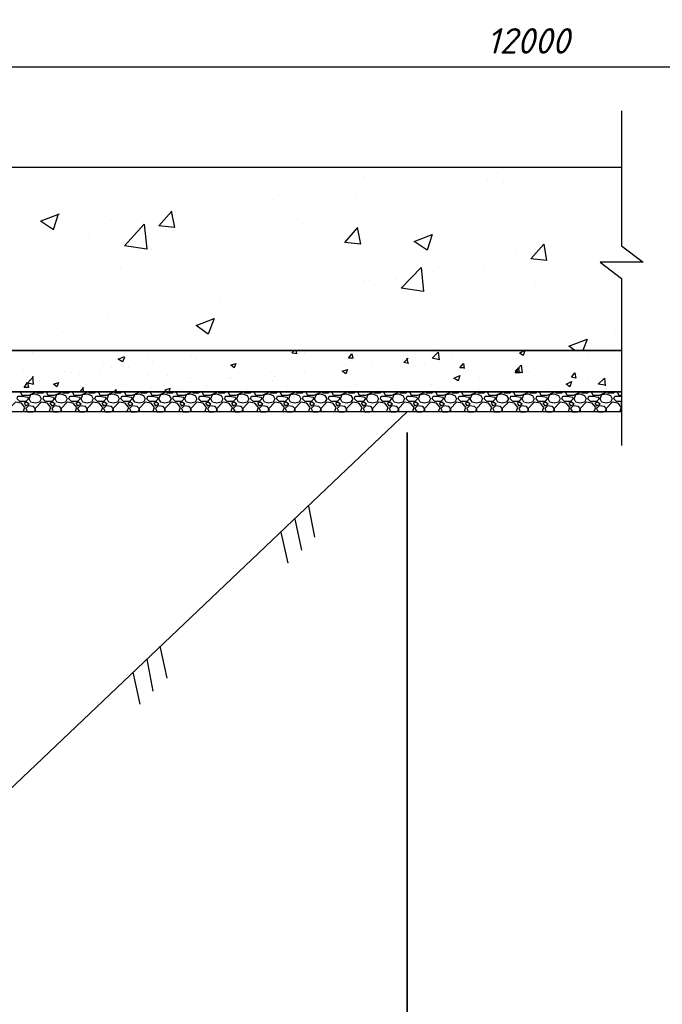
# Model space of a CAD drawing. Extents: x -119078 to 1619993, y 264752 to 340742.
# Tile 43 of 220: x 318489 to 322893, y 314100 to 320849. Entities that reach past the tile are written whole.
import ezdxf

# ---------------------------------------------------------------- set-up
doc = ezdxf.new("R2010")
doc.units = 0
doc.header["$MEASUREMENT"] = 0
doc.layers.add('PDF _Геометрия', color=250, linetype='Continuous')
doc.layers.add('PDF _Текст', color=7, linetype='Continuous')
doc.styles.add('PDF ISOCPEUR Italic', font='isocpeui.ttf')

msp = doc.modelspace()

# ---------------------------------------------------------------- linework, layer by layer
at = {"layer": 'PDF _Геометрия', "color": 251, "lineweight": -3, "true_color": 0x535353}
msp.add_lwpolyline([(315893.527, 320525.621), (328144.267, 320525.621)], dxfattribs=at)
at = {"layer": 'PDF _Геометрия', "color": 7, "lineweight": -3}
for points in [[(322614.543, 320223.355), (322614.543, 319298.771), (322762.714, 319186.161), (322466.373, 319186.161), (322614.543, 319073.551), (322614.543, 317929.675)], [(322614.543, 318160.821), (315751.284, 318160.821), (315751.284, 318297.138), (322614.543, 318297.138), (315822.405, 318297.138), (315822.405, 318581.625), (322614.543, 318581.625), (315964.649, 318581.625), (315964.649, 319838.111), (322614.543, 319838.111)], [(314281.432, 312838.535), (315543.845, 312838.535), (321144.691, 318160.821)], [(320469.034, 317514.797), (320510.521, 317301.432)], [(320374.204, 317425.895), (320421.619, 317212.529)], [(320279.375, 317336.993), (320326.79, 317123.627)], [(319449.62, 316554.652), (319497.035, 316335.36)], [(319360.718, 316465.75), (319402.206, 316246.458)], [(319265.889, 316376.848), (319313.303, 316157.555)]]:
    msp.add_lwpolyline(points, dxfattribs=at)
at = {"layer": 'PDF _Геометрия', "color": 8, "lineweight": -3, "true_color": 0x767676}
for points in [[(319905.986, 319814.404), (319905.986, 319814.404)], [(321796.642, 319826.258), (321796.642, 319826.258)], [(320854.277, 319772.916), (320854.277, 319772.916)], [(321352.13, 319766.99), (321352.13, 319766.99)], [(321695.886, 319749.209), (321695.886, 319749.209)], [(322501.933, 319808.477), (322501.933, 319808.477)], [(321802.568, 319731.429), (321802.568, 319731.429)], [(320231.961, 319618.819), (320231.961, 319618.819)], [(320795.009, 319636.599), (320795.009, 319636.599)], [(321464.74, 319630.673), (321464.74, 319630.673)], [(318631.719, 319470.648), (318720.621, 319411.38), (318756.182, 319518.063)], [(318637.646, 319470.648), (318762.109, 319518.063)], [(319526.669, 319535.844), (319550.376, 319423.234), (319443.693, 319435.088), (319532.596, 319535.844)], [(319556.303, 319529.917), (319556.303, 319529.917)], [(319882.278, 319512.136), (319882.278, 319512.136)], [(319111.791, 319470.648), (319111.791, 319470.648)], [(320427.546, 319452.868), (320427.546, 319452.868)], [(320800.936, 319423.234), (320824.643, 319310.624), (320717.96, 319322.478), (320806.862, 319423.234)], [(318957.694, 319375.819), (318957.694, 319375.819)], [(319390.352, 319275.063), (319390.352, 319275.063)], [(322596.763, 319292.844), (322596.763, 319292.844)], [(321891.471, 319239.502), (321891.471, 319239.502)], [(322004.08, 319209.868), (322004.08, 319209.868)], [(319176.987, 319150.6), (319176.987, 319150.6)], [(321672.178, 319156.527), (321672.178, 319156.527)], [(320125.278, 319109.112), (320125.278, 319109.112)], [(321328.423, 319120.966), (321328.423, 319120.966)], [(320777.228, 319043.917), (320777.228, 319043.917)], [(320854.277, 319061.698), (320854.277, 319061.698)], [(320883.911, 319061.698), (320883.911, 319061.698)], [(321073.569, 319067.625), (321073.569, 319067.625)], [(322021.861, 319026.137), (322021.861, 319026.137)], [(319763.742, 318913.527), (319763.742, 318913.527)], [(319817.083, 318883.893), (319817.083, 318883.893)], [(319864.498, 318919.454), (319864.498, 318919.454)], [(319088.084, 318824.625), (319088.084, 318824.625)], [(318643.573, 318771.284), (318643.573, 318771.284)], [(318939.914, 318783.137), (318939.914, 318783.137)], [(318779.889, 318706.089), (318779.889, 318706.089)], [(322573.055, 318700.162), (322573.055, 318700.162)], [(322294.495, 318581.625), (322253.007, 318611.259), (322377.47, 318658.674), (322347.836, 318581.625)], [(322567.128, 318617.186), (322567.128, 318617.186)], [(318501.329, 318557.918), (318501.329, 318557.918)], [(318578.378, 318569.772), (318578.378, 318569.772)], [(319206.621, 318534.211), (319194.767, 318504.577), (319165.133, 318522.357), (319206.621, 318540.137)], [(319668.913, 318540.137), (319668.913, 318540.137)], [(319905.986, 318551.991), (319905.986, 318551.991)], [(319935.62, 318575.698), (319935.62, 318575.698)], [(320391.985, 318557.918), (320356.424, 318563.845), (320368.278, 318581.625)], [(320386.058, 318557.918), (320386.058, 318581.625)], [(320439.4, 318569.772), (320439.4, 318569.772)], [(321026.155, 318546.064), (321026.155, 318546.064)], [(321446.959, 318563.845), (321446.959, 318563.845)], [(321571.422, 318546.064), (321571.422, 318546.064)], [(321950.739, 318581.625), (321938.885, 318546.064), (321915.178, 318563.845), (321944.812, 318581.625)], [(322033.715, 318575.698), (322033.715, 318575.698)], [(322318.202, 318563.845), (322318.202, 318563.845)], [(322383.397, 318551.991), (322383.397, 318551.991)], [(322602.689, 318551.991), (322602.689, 318551.991)], [(319064.377, 318474.942), (319064.377, 318474.942)], [(319117.718, 318463.089), (319117.718, 318463.089)], [(319236.255, 318463.089), (319236.255, 318463.089)], [(319372.572, 318528.284), (319372.572, 318528.284)], [(319396.279, 318504.577), (319396.279, 318504.577)], [(319574.084, 318504.577), (319574.084, 318504.577)], [(319704.474, 318522.357), (319704.474, 318522.357)], [(319817.083, 318463.089), (319817.083, 318463.089)], [(320125.278, 318516.43), (320125.278, 318516.43)], [(320480.887, 318474.942), (320480.887, 318474.942)], [(320753.521, 318510.503), (320753.521, 318510.503)], [(320777.228, 318474.942), (320777.228, 318474.942)], [(320907.618, 318492.723), (320907.618, 318492.723)], [(321115.057, 318516.43), (321115.057, 318516.43)], [(321156.545, 318492.723), (321120.984, 318498.65), (321150.618, 318528.284)], [(321150.618, 318492.723), (321144.691, 318528.284)], [(321263.228, 318492.723), (321263.228, 318492.723)], [(321535.862, 318463.089), (321506.227, 318463.089), (321529.935, 318492.723), (321535.862, 318457.162)], [(321844.056, 318480.869), (321844.056, 318480.869)], [(321921.105, 318427.528), (321885.544, 318427.528), (321915.178, 318463.089)], [(322116.69, 318522.357), (322116.69, 318522.357)], [(322318.202, 318486.796), (322318.202, 318486.796)], [(318513.182, 318451.235), (318513.182, 318451.235)], [(318536.89, 318362.333), (318584.304, 318350.479), (318578.378, 318403.821)], [(318542.817, 318356.406), (318584.304, 318403.821)], [(318756.182, 318421.601), (318756.182, 318421.601)], [(318797.67, 318439.382), (318797.67, 318439.382)], [(318845.085, 318427.528), (318845.085, 318427.528)], [(318898.426, 318415.674), (318898.426, 318415.674)], [(319034.743, 318433.455), (319034.743, 318433.455)], [(319082.157, 318427.528), (319082.157, 318427.528)], [(319366.645, 318409.747), (319366.645, 318409.747)], [(319502.962, 318409.747), (319502.962, 318409.747)], [(319651.132, 318397.894), (319651.132, 318397.894)], [(319929.693, 318397.894), (319929.693, 318397.894)], [(320208.253, 318439.382), (320208.253, 318439.382)], [(320237.888, 318403.821), (320237.888, 318403.821)], [(320439.4, 318427.528), (320439.4, 318427.528)], [(320949.106, 318439.382), (320949.106, 318439.382)], [(321298.789, 318409.747), (321298.789, 318409.747)], [(321565.496, 318445.308), (321565.496, 318445.308)], [(321642.544, 318397.894), (321642.544, 318397.894)], [(321915.178, 318427.528), (321909.251, 318457.162)], [(321980.373, 318439.382), (321980.373, 318439.382)], [(322116.69, 318457.162), (322116.69, 318457.162)], [(318560.597, 318374.186), (318560.597, 318374.186)], [(318572.451, 318391.967), (318572.451, 318391.967)], [(318625.792, 318374.186), (318625.792, 318374.186)], [(318910.28, 318362.333), (318910.28, 318362.333)], [(319194.767, 318356.406), (319194.767, 318356.406)], [(319194.767, 318350.479), (319194.767, 318350.479)], [(319479.254, 318338.626), (319479.254, 318338.626)], [(319662.986, 318362.333), (319662.986, 318362.333)], [(319769.669, 318338.626), (319769.669, 318338.626)], [(319935.62, 318386.04), (319935.62, 318386.04)], [(320101.571, 318386.04), (320101.571, 318386.04)], [(320220.107, 318374.186), (320220.107, 318374.186)], [(320326.79, 318332.699), (320326.79, 318332.699)], [(320504.595, 318362.333), (320504.595, 318362.333)], [(320640.911, 318386.04), (320640.911, 318386.04)], [(320747.594, 318332.699), (320747.594, 318332.699)], [(320789.082, 318350.479), (320789.082, 318350.479)], [(321020.228, 318368.26), (321020.228, 318368.26)], [(321073.569, 318338.626), (321073.569, 318338.626)], [(321310.642, 318350.479), (321310.642, 318350.479)], [(321441.032, 318368.26), (321441.032, 318368.26)], [(322110.763, 318344.552), (322110.763, 318344.552)], [(322175.958, 318332.699), (322175.958, 318332.699)], [(322377.47, 318374.186), (322377.47, 318374.186)], [(322501.933, 318344.552), (322454.519, 318350.479), (322496.007, 318391.967), (322501.933, 318338.626)], [(322484.153, 318386.04), (322484.153, 318386.04)], [(318590.231, 318297.138), (318590.231, 318291.211), (318548.743, 318273.431), (318507.256, 318273.431), (318495.402, 318297.138)], [(318495.402, 318297.138), (318495.402, 318297.138)], [(318608.012, 318297.138), (318608.012, 318291.211), (318649.499, 318291.211), (318655.426, 318297.138)], [(318768.036, 318297.138), (318768.036, 318291.211), (318726.548, 318273.431), (318685.06, 318273.431), (318673.207, 318297.138)], [(318673.207, 318297.138), (318673.207, 318297.138)], [(318785.816, 318297.138), (318785.816, 318291.211), (318827.304, 318291.211), (318833.231, 318297.138)], [(318945.84, 318297.138), (318945.84, 318291.211), (318904.353, 318273.431), (318862.865, 318273.431), (318851.011, 318297.138)], [(318851.011, 318297.138), (318851.011, 318297.138)], [(318880.645, 318303.065), (318880.645, 318303.065)], [(318904.353, 318297.138), (318928.06, 318326.772)], [(318928.06, 318297.138), (318922.133, 318326.772)], [(318963.621, 318297.138), (318963.621, 318291.211), (319005.109, 318291.211), (319011.036, 318297.138)], [(319123.645, 318297.138), (319123.645, 318291.211), (319082.157, 318273.431), (319040.67, 318273.431), (319028.816, 318297.138)], [(319028.816, 318297.138), (319028.816, 318297.138)], [(319135.499, 318297.138), (319153.279, 318314.918)], [(319141.426, 318297.138), (319141.426, 318291.211), (319182.913, 318291.211), (319188.84, 318297.138)], [(319153.279, 318297.138), (319147.352, 318314.918)], [(319301.45, 318297.138), (319301.45, 318291.211), (319259.962, 318273.431), (319218.474, 318273.431), (319206.621, 318297.138)], [(319206.621, 318297.138), (319206.621, 318297.138)], [(319319.23, 318297.138), (319319.23, 318291.211), (319360.718, 318291.211), (319366.645, 318297.138)], [(319479.254, 318297.138), (319479.254, 318291.211), (319437.767, 318273.431), (319396.279, 318273.431), (319384.425, 318297.138)], [(319384.425, 318297.138), (319384.425, 318297.138)], [(319390.352, 318326.772), (319390.352, 318326.772)], [(319514.815, 318297.138), (319520.742, 318320.845), (319485.181, 318308.991), (319497.035, 318297.138), (319497.035, 318291.211), (319538.523, 318291.211), (319544.449, 318297.138)], [(319657.059, 318297.138), (319657.059, 318291.211), (319615.571, 318273.431), (319574.084, 318273.431), (319562.23, 318297.138)], [(319562.23, 318297.138), (319562.23, 318297.138)], [(319568.157, 318314.918), (319568.157, 318314.918)], [(319674.84, 318297.138), (319674.84, 318291.211), (319716.327, 318291.211), (319722.254, 318297.138)], [(319834.864, 318297.138), (319834.864, 318291.211), (319793.376, 318273.431), (319751.888, 318273.431), (319740.035, 318297.138)], [(319740.035, 318297.138), (319740.035, 318297.138)], [(319763.742, 318326.772), (319763.742, 318326.772)], [(319852.644, 318297.138), (319852.644, 318291.211), (319894.132, 318291.211), (319900.059, 318297.138)], [(320012.668, 318297.138), (320012.668, 318291.211), (319971.181, 318273.431), (319929.693, 318273.431), (319917.839, 318297.138)], [(319917.839, 318297.138), (319917.839, 318297.138)], [(320030.449, 318297.138), (320030.449, 318291.211), (320071.937, 318291.211), (320077.863, 318297.138)], [(320048.229, 318314.918), (320048.229, 318314.918)], [(320190.473, 318297.138), (320190.473, 318291.211), (320148.985, 318273.431), (320107.498, 318273.431), (320095.644, 318297.138)], [(320095.644, 318297.138), (320095.644, 318297.138)], [(320208.253, 318297.138), (320208.253, 318291.211), (320249.741, 318291.211), (320255.668, 318297.138)], [(320368.278, 318297.138), (320368.278, 318291.211), (320326.79, 318273.431), (320285.302, 318273.431), (320273.449, 318297.138)], [(320273.449, 318297.138), (320273.449, 318297.138)], [(320332.717, 318303.065), (320332.717, 318303.065)], [(320386.058, 318297.138), (320386.058, 318291.211), (320427.546, 318291.211), (320433.473, 318297.138)], [(320546.082, 318297.138), (320546.082, 318291.211), (320504.595, 318273.431), (320463.107, 318273.431), (320451.253, 318297.138)], [(320451.253, 318297.138), (320451.253, 318297.138)], [(320563.863, 318297.138), (320563.863, 318291.211), (320605.351, 318291.211), (320611.277, 318297.138)], [(320723.887, 318297.138), (320723.887, 318291.211), (320682.399, 318273.431), (320640.911, 318273.431), (320629.058, 318297.138)], [(320629.058, 318297.138), (320629.058, 318297.138)], [(320741.667, 318297.138), (320741.667, 318291.211), (320783.155, 318291.211), (320789.082, 318297.138)], [(320901.692, 318297.138), (320901.692, 318291.211), (320860.204, 318273.431), (320818.716, 318273.431), (320806.862, 318297.138)], [(320806.862, 318297.138), (320806.862, 318297.138)], [(320919.472, 318297.138), (320919.472, 318291.211), (320960.96, 318291.211), (320966.887, 318297.138)], [(320972.813, 318308.991), (320972.813, 318308.991)], [(321079.496, 318297.138), (321079.496, 318291.211), (321038.009, 318273.431), (320996.521, 318273.431), (320984.667, 318297.138)], [(320984.667, 318297.138), (320984.667, 318297.138)], [(321097.277, 318297.138), (321097.277, 318291.211), (321138.764, 318291.211), (321144.691, 318297.138)], [(321257.301, 318297.138), (321257.301, 318291.211), (321215.813, 318273.431), (321174.325, 318273.431), (321162.472, 318297.138)], [(321162.472, 318297.138), (321162.472, 318297.138)], [(321275.081, 318297.138), (321275.081, 318291.211), (321316.569, 318291.211), (321322.496, 318297.138)], [(321435.106, 318297.138), (321435.106, 318291.211), (321393.618, 318273.431), (321352.13, 318273.431), (321340.276, 318297.138)], [(321340.276, 318297.138), (321340.276, 318297.138)], [(321358.057, 318326.772), (321358.057, 318326.772)], [(321452.886, 318297.138), (321452.886, 318291.211), (321494.374, 318291.211), (321500.301, 318297.138)], [(321612.91, 318297.138), (321612.91, 318291.211), (321571.422, 318273.431), (321529.935, 318273.431), (321518.081, 318297.138)], [(321518.081, 318297.138), (321518.081, 318297.138)], [(321630.691, 318297.138), (321630.691, 318291.211), (321672.178, 318291.211), (321678.105, 318297.138)], [(321642.544, 318314.918), (321642.544, 318314.918)], [(321790.715, 318297.138), (321790.715, 318291.211), (321749.227, 318273.431), (321707.739, 318273.431), (321695.886, 318297.138)], [(321695.886, 318297.138), (321695.886, 318297.138)], [(321808.495, 318297.138), (321808.495, 318291.211), (321849.983, 318291.211), (321855.91, 318297.138)], [(321838.129, 318303.065), (321838.129, 318303.065)], [(321968.519, 318297.138), (321968.519, 318291.211), (321927.032, 318273.431), (321885.544, 318273.431), (321873.69, 318297.138)], [(321873.69, 318297.138), (321873.69, 318297.138)], [(321927.032, 318303.065), (321927.032, 318303.065)], [(321986.3, 318297.138), (321986.3, 318291.211), (322027.788, 318291.211), (322033.715, 318297.138)], [(322146.324, 318297.138), (322146.324, 318291.211), (322104.836, 318273.431), (322063.349, 318273.431), (322051.495, 318297.138)], [(322051.495, 318297.138), (322051.495, 318297.138)], [(322164.105, 318297.138), (322164.105, 318291.211), (322205.592, 318291.211), (322211.519, 318297.138)], [(322324.129, 318297.138), (322324.129, 318291.211), (322282.641, 318273.431), (322241.153, 318273.431), (322229.3, 318297.138)], [(322229.3, 318297.138), (322229.3, 318297.138)], [(322341.909, 318297.138), (322341.909, 318291.211), (322383.397, 318291.211), (322389.324, 318297.138)], [(322501.933, 318297.138), (322501.933, 318291.211), (322460.446, 318273.431), (322418.958, 318273.431), (322407.104, 318297.138)], [(322407.104, 318297.138), (322407.104, 318297.138)], [(322513.787, 318320.845), (322513.787, 318320.845)], [(322519.714, 318297.138), (322519.714, 318291.211), (322561.202, 318291.211), (322567.128, 318297.138)], [(322614.543, 318231.943), (322578.982, 318231.943), (322561.202, 318249.723), (322567.128, 318267.504), (322596.763, 318267.504), (322614.543, 318267.504)], [(322614.543, 318273.431), (322596.763, 318273.431), (322584.909, 318297.138)], [(322584.909, 318297.138), (322584.909, 318297.138)], [(318513.182, 318160.821), (318525.036, 318190.455), (318501.329, 318220.089), (318459.841, 318226.016), (318418.353, 318184.528), (318418.353, 318160.821)], [(318590.231, 318160.821), (318596.158, 318172.675), (318596.158, 318184.528), (318584.304, 318196.382), (318548.743, 318202.309), (318530.963, 318184.528), (318542.817, 318160.821), (318578.378, 318160.821)], [(318690.987, 318160.821), (318702.841, 318190.455), (318679.134, 318220.089), (318637.646, 318226.016), (318596.158, 318184.528), (318596.158, 318160.821)], [(318768.036, 318160.821), (318773.963, 318172.675), (318773.963, 318184.528), (318762.109, 318196.382), (318726.548, 318202.309), (318708.768, 318184.528), (318720.621, 318160.821), (318756.182, 318160.821)], [(318868.792, 318160.821), (318880.645, 318190.455), (318856.938, 318220.089), (318815.45, 318226.016), (318773.963, 318184.528), (318773.963, 318160.821)], [(318945.84, 318160.821), (318951.767, 318172.675), (318951.767, 318184.528), (318939.914, 318196.382), (318904.353, 318202.309), (318886.572, 318184.528), (318898.426, 318160.821), (318933.987, 318160.821)], [(319046.596, 318160.821), (319058.45, 318190.455), (319034.743, 318220.089), (318993.255, 318226.016), (318951.767, 318184.528), (318951.767, 318160.821)], [(319123.645, 318160.821), (319129.572, 318172.675), (319129.572, 318184.528), (319117.718, 318196.382), (319082.157, 318202.309), (319064.377, 318184.528), (319076.231, 318160.821), (319111.791, 318160.821)], [(319224.401, 318160.821), (319236.255, 318190.455), (319212.547, 318220.089), (319171.06, 318226.016), (319129.572, 318184.528), (319129.572, 318160.821)], [(319301.45, 318160.821), (319307.377, 318172.675), (319307.377, 318184.528), (319295.523, 318196.382), (319259.962, 318202.309), (319242.182, 318184.528), (319254.035, 318160.821), (319289.596, 318160.821)], [(319402.206, 318160.821), (319414.059, 318190.455), (319390.352, 318220.089), (319348.864, 318226.016), (319307.377, 318184.528), (319307.377, 318160.821)], [(319479.254, 318160.821), (319485.181, 318172.675), (319485.181, 318184.528), (319473.328, 318196.382), (319437.767, 318202.309), (319419.986, 318184.528), (319431.84, 318160.821), (319467.401, 318160.821)], [(319580.01, 318160.821), (319591.864, 318190.455), (319568.157, 318220.089), (319526.669, 318226.016), (319485.181, 318184.528), (319485.181, 318160.821)], [(319657.059, 318160.821), (319662.986, 318172.675), (319662.986, 318184.528), (319651.132, 318196.382), (319615.571, 318202.309), (319597.791, 318184.528), (319609.644, 318160.821), (319645.205, 318160.821)], [(319757.815, 318160.821), (319769.669, 318190.455), (319745.961, 318220.089), (319704.474, 318226.016), (319662.986, 318184.528), (319662.986, 318160.821)], [(319834.864, 318160.821), (319840.791, 318172.675), (319840.791, 318184.528), (319828.937, 318196.382), (319793.376, 318202.309), (319775.595, 318184.528), (319787.449, 318160.821), (319823.01, 318160.821)], [(319935.62, 318160.821), (319947.473, 318190.455), (319923.766, 318220.089), (319882.278, 318226.016), (319840.791, 318184.528), (319840.791, 318160.821)], [(320012.668, 318160.821), (320018.595, 318172.675), (320018.595, 318184.528), (320006.742, 318196.382), (319971.181, 318202.309), (319953.4, 318184.528), (319965.254, 318160.821), (320000.815, 318160.821)], [(320113.424, 318160.821), (320125.278, 318190.455), (320101.571, 318220.089), (320060.083, 318226.016), (320018.595, 318184.528), (320018.595, 318160.821)], [(320190.473, 318160.821), (320196.4, 318172.675), (320196.4, 318184.528), (320184.546, 318196.382), (320148.985, 318202.309), (320131.205, 318184.528), (320143.058, 318160.821), (320178.619, 318160.821)], [(320291.229, 318160.821), (320303.083, 318190.455), (320279.375, 318220.089), (320237.888, 318226.016), (320196.4, 318184.528), (320196.4, 318160.821)], [(320368.278, 318160.821), (320374.204, 318172.675), (320374.204, 318184.528), (320362.351, 318196.382), (320326.79, 318202.309), (320309.009, 318184.528), (320320.863, 318160.821), (320356.424, 318160.821)], [(320469.034, 318160.821), (320480.887, 318190.455), (320457.18, 318220.089), (320415.692, 318226.016), (320374.204, 318184.528), (320374.204, 318160.821)], [(320546.082, 318160.821), (320552.009, 318172.675), (320552.009, 318184.528), (320540.155, 318196.382), (320504.595, 318202.309), (320486.814, 318184.528), (320498.668, 318160.821), (320534.229, 318160.821)], [(320646.838, 318160.821), (320658.692, 318190.455), (320634.985, 318220.089), (320593.497, 318226.016), (320552.009, 318184.528), (320552.009, 318160.821)], [(320723.887, 318160.821), (320729.814, 318172.675), (320729.814, 318184.528), (320717.96, 318196.382), (320682.399, 318202.309), (320664.619, 318184.528), (320676.472, 318160.821), (320712.033, 318160.821)], [(320824.643, 318160.821), (320836.497, 318190.455), (320812.789, 318220.089), (320771.302, 318226.016), (320729.814, 318184.528), (320729.814, 318160.821)], [(320901.692, 318160.821), (320907.618, 318172.675), (320907.618, 318184.528), (320895.765, 318196.382), (320860.204, 318202.309), (320842.423, 318184.528), (320854.277, 318160.821), (320889.838, 318160.821)], [(321002.448, 318160.821), (321014.301, 318190.455), (320990.594, 318220.089), (320949.106, 318226.016), (320907.618, 318184.528), (320907.618, 318160.821)], [(321079.496, 318160.821), (321085.423, 318172.675), (321085.423, 318184.528), (321073.569, 318196.382), (321038.009, 318202.309), (321020.228, 318184.528), (321032.082, 318160.821), (321067.643, 318160.821)], [(321180.252, 318160.821), (321192.106, 318190.455), (321168.399, 318220.089), (321126.911, 318226.016), (321085.423, 318184.528), (321085.423, 318160.821)], [(321257.301, 318160.821), (321263.228, 318172.675), (321263.228, 318184.528), (321251.374, 318196.382), (321215.813, 318202.309), (321198.033, 318184.528), (321209.886, 318160.821), (321245.447, 318160.821)], [(321358.057, 318160.821), (321369.911, 318190.455), (321346.203, 318220.089), (321304.715, 318226.016), (321263.228, 318184.528), (321263.228, 318160.821)], [(321435.106, 318160.821), (321441.032, 318172.675), (321441.032, 318184.528), (321429.179, 318196.382), (321393.618, 318202.309), (321375.837, 318184.528), (321387.691, 318160.821), (321423.252, 318160.821)], [(321535.862, 318160.821), (321547.715, 318190.455), (321524.008, 318220.089), (321482.52, 318226.016), (321441.032, 318184.528), (321441.032, 318160.821)], [(321612.91, 318160.821), (321618.837, 318172.675), (321618.837, 318184.528), (321606.983, 318196.382), (321571.422, 318202.309), (321553.642, 318184.528), (321565.496, 318160.821), (321601.057, 318160.821)], [(321713.666, 318160.821), (321725.52, 318190.455), (321701.813, 318220.089), (321660.325, 318226.016), (321618.837, 318184.528), (321618.837, 318160.821)], [(321790.715, 318160.821), (321796.642, 318172.675), (321796.642, 318184.528), (321784.788, 318196.382), (321749.227, 318202.309), (321731.447, 318184.528), (321743.3, 318160.821), (321778.861, 318160.821)], [(321891.471, 318160.821), (321903.324, 318190.455), (321879.617, 318220.089), (321838.129, 318226.016), (321796.642, 318184.528), (321796.642, 318160.821)], [(321968.519, 318160.821), (321974.446, 318172.675), (321974.446, 318184.528), (321962.593, 318196.382), (321927.032, 318202.309), (321909.251, 318184.528), (321921.105, 318160.821), (321956.666, 318160.821)], [(322069.275, 318160.821), (322081.129, 318190.455), (322057.422, 318220.089), (322015.934, 318226.016), (321974.446, 318184.528), (321974.446, 318160.821)], [(322146.324, 318160.821), (322152.251, 318172.675), (322152.251, 318184.528), (322140.397, 318196.382), (322104.836, 318202.309), (322087.056, 318184.528), (322098.91, 318160.821), (322134.47, 318160.821)], [(322247.08, 318160.821), (322258.934, 318190.455), (322235.226, 318220.089), (322193.739, 318226.016), (322152.251, 318184.528), (322152.251, 318160.821)], [(322324.129, 318160.821), (322330.056, 318172.675), (322330.056, 318184.528), (322318.202, 318196.382), (322282.641, 318202.309), (322264.861, 318184.528), (322276.714, 318160.821), (322312.275, 318160.821)], [(322424.885, 318160.821), (322436.738, 318190.455), (322413.031, 318220.089), (322371.543, 318226.016), (322330.056, 318184.528), (322330.056, 318160.821)], [(322501.933, 318160.821), (322507.86, 318172.675), (322507.86, 318184.528), (322496.007, 318196.382), (322460.446, 318202.309), (322442.665, 318184.528), (322454.519, 318160.821), (322490.08, 318160.821)], [(322602.689, 318160.821), (322614.543, 318190.455), (322590.836, 318220.089), (322549.348, 318226.016), (322507.86, 318184.528), (322507.86, 318160.821)], [(322614.543, 318220.089), (322608.616, 318220.089), (322614.543, 318214.162)]]:
    msp.add_lwpolyline(points, dxfattribs=at)
for points in [[(319360.718, 319275.063), (319206.621, 319298.771), (319342.938, 319446.941)], [(321316.569, 319375.819), (321281.008, 319269.137), (321192.106, 319328.405)], [(322081.129, 319310.624), (322098.91, 319198.015), (321992.227, 319209.868)], [(321257.301, 318984.649), (321103.204, 319008.356), (321239.52, 319150.6)], [(319823.01, 318800.918), (319781.522, 318694.235), (319698.547, 318753.503)], [(320765.375, 318557.918), (320771.302, 318528.284), (320741.667, 318528.284)], [(321363.984, 318516.43), (321316.569, 318528.284), (321358.057, 318569.772)], [(319971.181, 318492.723), (319959.327, 318463.089), (319935.62, 318480.869)], [(321932.959, 318427.528), (321885.544, 318439.382), (321927.032, 318480.869)], [(320735.741, 318451.235), (320723.887, 318421.601), (320700.18, 318439.382)], [(321506.227, 318409.747), (321494.374, 318374.186), (321464.74, 318391.967)], [(322294.495, 318427.528), (322300.422, 318391.967), (322270.787, 318397.894)], [(318542.817, 318362.333), (318548.743, 318326.772), (318519.109, 318326.772)], [(318756.182, 318362.333), (318744.329, 318332.699), (318720.621, 318350.479)], [(322270.787, 318368.26), (322258.934, 318332.699), (322235.226, 318350.479)], [(318477.622, 318267.504), (318507.256, 318267.504), (318542.817, 318261.577), (318548.743, 318249.723), (318530.963, 318231.943), (318489.475, 318231.943), (318471.695, 318249.723)], [(318566.524, 318226.016), (318554.67, 318249.723), (318566.524, 318279.357), (318596.158, 318285.284), (318625.792, 318273.431), (318637.646, 318249.723), (318625.792, 318226.016), (318596.158, 318220.089)], [(318655.426, 318267.504), (318685.06, 318267.504), (318720.621, 318261.577), (318726.548, 318249.723), (318708.768, 318231.943), (318667.28, 318231.943), (318649.499, 318249.723)], [(318744.329, 318226.016), (318732.475, 318249.723), (318744.329, 318279.357), (318773.963, 318285.284), (318803.597, 318273.431), (318815.45, 318249.723), (318803.597, 318226.016), (318773.963, 318220.089)], [(318833.231, 318267.504), (318862.865, 318267.504), (318898.426, 318261.577), (318904.353, 318249.723), (318886.572, 318231.943), (318845.085, 318231.943), (318827.304, 318249.723)], [(318922.133, 318226.016), (318910.28, 318249.723), (318922.133, 318279.357), (318951.767, 318285.284), (318981.401, 318273.431), (318993.255, 318249.723), (318981.401, 318226.016), (318951.767, 318220.089)], [(319011.036, 318267.504), (319040.67, 318267.504), (319076.231, 318261.577), (319082.157, 318249.723), (319064.377, 318231.943), (319022.889, 318231.943), (319005.109, 318249.723)], [(319099.938, 318226.016), (319088.084, 318249.723), (319099.938, 318279.357), (319129.572, 318285.284), (319159.206, 318273.431), (319171.06, 318249.723), (319159.206, 318226.016), (319129.572, 318220.089)], [(319188.84, 318267.504), (319218.474, 318267.504), (319254.035, 318261.577), (319259.962, 318249.723), (319242.182, 318231.943), (319200.694, 318231.943), (319182.913, 318249.723)], [(319277.742, 318226.016), (319265.889, 318249.723), (319277.742, 318279.357), (319307.377, 318285.284), (319337.011, 318273.431), (319348.864, 318249.723), (319337.011, 318226.016), (319307.377, 318220.089)], [(319366.645, 318267.504), (319396.279, 318267.504), (319431.84, 318261.577), (319437.767, 318249.723), (319419.986, 318231.943), (319378.498, 318231.943), (319360.718, 318249.723)], [(319455.547, 318226.016), (319443.693, 318249.723), (319455.547, 318279.357), (319485.181, 318285.284), (319514.815, 318273.431), (319526.669, 318249.723), (319514.815, 318226.016), (319485.181, 318220.089)], [(319544.449, 318267.504), (319574.084, 318267.504), (319609.644, 318261.577), (319615.571, 318249.723), (319597.791, 318231.943), (319556.303, 318231.943), (319538.523, 318249.723)], [(319633.352, 318226.016), (319621.498, 318249.723), (319633.352, 318279.357), (319662.986, 318285.284), (319692.62, 318273.431), (319704.474, 318249.723), (319692.62, 318226.016), (319662.986, 318220.089)], [(319722.254, 318267.504), (319751.888, 318267.504), (319787.449, 318261.577), (319793.376, 318249.723), (319775.595, 318231.943), (319734.108, 318231.943), (319716.327, 318249.723)], [(319811.156, 318226.016), (319799.303, 318249.723), (319811.156, 318279.357), (319840.791, 318285.284), (319870.425, 318273.431), (319882.278, 318249.723), (319870.425, 318226.016), (319840.791, 318220.089)], [(319900.059, 318267.504), (319929.693, 318267.504), (319965.254, 318261.577), (319971.181, 318249.723), (319953.4, 318231.943), (319911.912, 318231.943), (319894.132, 318249.723)], [(319988.961, 318226.016), (319977.107, 318249.723), (319988.961, 318279.357), (320018.595, 318285.284), (320048.229, 318273.431), (320060.083, 318249.723), (320048.229, 318226.016), (320018.595, 318220.089)], [(320077.863, 318267.504), (320107.498, 318267.504), (320143.058, 318261.577), (320148.985, 318249.723), (320131.205, 318231.943), (320089.717, 318231.943), (320071.937, 318249.723)], [(320166.766, 318226.016), (320154.912, 318249.723), (320166.766, 318279.357), (320196.4, 318285.284), (320226.034, 318273.431), (320237.888, 318249.723), (320226.034, 318226.016), (320196.4, 318220.089)], [(320255.668, 318267.504), (320285.302, 318267.504), (320320.863, 318261.577), (320326.79, 318249.723), (320309.009, 318231.943), (320267.522, 318231.943), (320249.741, 318249.723)], [(320344.57, 318226.016), (320332.717, 318249.723), (320344.57, 318279.357), (320374.204, 318285.284), (320403.839, 318273.431), (320415.692, 318249.723), (320403.839, 318226.016), (320374.204, 318220.089)], [(320433.473, 318267.504), (320463.107, 318267.504), (320498.668, 318261.577), (320504.595, 318249.723), (320486.814, 318231.943), (320445.326, 318231.943), (320427.546, 318249.723)], [(320522.375, 318226.016), (320510.521, 318249.723), (320522.375, 318279.357), (320552.009, 318285.284), (320581.643, 318273.431), (320593.497, 318249.723), (320581.643, 318226.016), (320552.009, 318220.089)], [(320611.277, 318267.504), (320640.911, 318267.504), (320676.472, 318261.577), (320682.399, 318249.723), (320664.619, 318231.943), (320623.131, 318231.943), (320605.351, 318249.723)], [(320700.18, 318226.016), (320688.326, 318249.723), (320700.18, 318279.357), (320729.814, 318285.284), (320759.448, 318273.431), (320771.302, 318249.723), (320759.448, 318226.016), (320729.814, 318220.089)], [(320789.082, 318267.504), (320818.716, 318267.504), (320854.277, 318261.577), (320860.204, 318249.723), (320842.423, 318231.943), (320800.936, 318231.943), (320783.155, 318249.723)], [(320877.984, 318226.016), (320866.131, 318249.723), (320877.984, 318279.357), (320907.618, 318285.284), (320937.253, 318273.431), (320949.106, 318249.723), (320937.253, 318226.016), (320907.618, 318220.089)], [(320966.887, 318267.504), (320996.521, 318267.504), (321032.082, 318261.577), (321038.009, 318249.723), (321020.228, 318231.943), (320978.74, 318231.943), (320960.96, 318249.723)], [(321055.789, 318226.016), (321043.935, 318249.723), (321055.789, 318279.357), (321085.423, 318285.284), (321115.057, 318273.431), (321126.911, 318249.723), (321115.057, 318226.016), (321085.423, 318220.089)], [(321144.691, 318267.504), (321174.325, 318267.504), (321209.886, 318261.577), (321215.813, 318249.723), (321198.033, 318231.943), (321156.545, 318231.943), (321138.764, 318249.723)], [(321233.594, 318226.016), (321221.74, 318249.723), (321233.594, 318279.357), (321263.228, 318285.284), (321292.862, 318273.431), (321304.715, 318249.723), (321292.862, 318226.016), (321263.228, 318220.089)], [(321322.496, 318267.504), (321352.13, 318267.504), (321387.691, 318261.577), (321393.618, 318249.723), (321375.837, 318231.943), (321334.35, 318231.943), (321316.569, 318249.723)], [(321411.398, 318226.016), (321399.545, 318249.723), (321411.398, 318279.357), (321441.032, 318285.284), (321470.666, 318273.431), (321482.52, 318249.723), (321470.666, 318226.016), (321441.032, 318220.089)], [(321500.301, 318267.504), (321529.935, 318267.504), (321565.496, 318261.577), (321571.422, 318249.723), (321553.642, 318231.943), (321512.154, 318231.943), (321494.374, 318249.723)], [(321589.203, 318226.016), (321577.349, 318249.723), (321589.203, 318279.357), (321618.837, 318285.284), (321648.471, 318273.431), (321660.325, 318249.723), (321648.471, 318226.016), (321618.837, 318220.089)], [(321678.105, 318267.504), (321707.739, 318267.504), (321743.3, 318261.577), (321749.227, 318249.723), (321731.447, 318231.943), (321689.959, 318231.943), (321672.178, 318249.723)], [(321767.008, 318226.016), (321755.154, 318249.723), (321767.008, 318279.357), (321796.642, 318285.284), (321826.276, 318273.431), (321838.129, 318249.723), (321826.276, 318226.016), (321796.642, 318220.089)], [(321855.91, 318267.504), (321885.544, 318267.504), (321921.105, 318261.577), (321927.032, 318249.723), (321909.251, 318231.943), (321867.764, 318231.943), (321849.983, 318249.723)], [(321944.812, 318226.016), (321932.959, 318249.723), (321944.812, 318279.357), (321974.446, 318285.284), (322004.08, 318273.431), (322015.934, 318249.723), (322004.08, 318226.016), (321974.446, 318220.089)], [(322033.715, 318267.504), (322063.349, 318267.504), (322098.91, 318261.577), (322104.836, 318249.723), (322087.056, 318231.943), (322045.568, 318231.943), (322027.788, 318249.723)], [(322122.617, 318226.016), (322110.763, 318249.723), (322122.617, 318279.357), (322152.251, 318285.284), (322181.885, 318273.431), (322193.739, 318249.723), (322181.885, 318226.016), (322152.251, 318220.089)], [(322211.519, 318267.504), (322241.153, 318267.504), (322276.714, 318261.577), (322282.641, 318249.723), (322264.861, 318231.943), (322223.373, 318231.943), (322205.592, 318249.723)], [(322300.422, 318226.016), (322288.568, 318249.723), (322300.422, 318279.357), (322330.056, 318285.284), (322359.69, 318273.431), (322371.543, 318249.723), (322359.69, 318226.016), (322330.056, 318220.089)], [(322389.324, 318267.504), (322418.958, 318267.504), (322454.519, 318261.577), (322460.446, 318249.723), (322442.665, 318231.943), (322401.177, 318231.943), (322383.397, 318249.723)], [(322478.226, 318226.016), (322466.373, 318249.723), (322478.226, 318279.357), (322507.86, 318285.284), (322537.494, 318273.431), (322549.348, 318249.723), (322537.494, 318226.016), (322507.86, 318220.089)], [(318536.89, 318226.016), (318519.109, 318220.089), (318530.963, 318202.309), (318554.67, 318214.162)], [(318714.694, 318226.016), (318696.914, 318220.089), (318708.768, 318202.309), (318732.475, 318214.162)], [(318892.499, 318226.016), (318874.719, 318220.089), (318886.572, 318202.309), (318910.28, 318214.162)], [(319070.304, 318226.016), (319052.523, 318220.089), (319064.377, 318202.309), (319088.084, 318214.162)], [(319248.108, 318226.016), (319230.328, 318220.089), (319242.182, 318202.309), (319265.889, 318214.162)], [(319425.913, 318226.016), (319408.133, 318220.089), (319419.986, 318202.309), (319443.693, 318214.162)], [(319603.718, 318226.016), (319585.937, 318220.089), (319597.791, 318202.309), (319621.498, 318214.162)], [(319781.522, 318226.016), (319763.742, 318220.089), (319775.595, 318202.309), (319799.303, 318214.162)], [(319959.327, 318226.016), (319941.547, 318220.089), (319953.4, 318202.309), (319977.107, 318214.162)], [(320137.132, 318226.016), (320119.351, 318220.089), (320131.205, 318202.309), (320154.912, 318214.162)], [(320314.936, 318226.016), (320297.156, 318220.089), (320309.009, 318202.309), (320332.717, 318214.162)], [(320492.741, 318226.016), (320474.96, 318220.089), (320486.814, 318202.309), (320510.521, 318214.162)], [(320670.546, 318226.016), (320652.765, 318220.089), (320664.619, 318202.309), (320688.326, 318214.162)], [(320848.35, 318226.016), (320830.57, 318220.089), (320842.423, 318202.309), (320866.131, 318214.162)], [(321026.155, 318226.016), (321008.374, 318220.089), (321020.228, 318202.309), (321043.935, 318214.162)], [(321203.96, 318226.016), (321186.179, 318220.089), (321198.033, 318202.309), (321221.74, 318214.162)], [(321381.764, 318226.016), (321363.984, 318220.089), (321375.837, 318202.309), (321399.545, 318214.162)], [(321559.569, 318226.016), (321541.788, 318220.089), (321553.642, 318202.309), (321577.349, 318214.162)], [(321737.373, 318226.016), (321719.593, 318220.089), (321731.447, 318202.309), (321755.154, 318214.162)], [(321915.178, 318226.016), (321897.398, 318220.089), (321909.251, 318202.309), (321932.959, 318214.162)], [(322092.983, 318226.016), (322075.202, 318220.089), (322087.056, 318202.309), (322110.763, 318214.162)], [(322270.787, 318226.016), (322253.007, 318220.089), (322264.861, 318202.309), (322288.568, 318214.162)], [(322448.592, 318226.016), (322430.812, 318220.089), (322442.665, 318202.309), (322466.373, 318214.162)]]:
    msp.add_lwpolyline(points, close=True, dxfattribs=at)
at = {"layer": 'PDF _Геометрия', "color": 251, "lineweight": -3, "true_color": 0x535353}
msp.add_lwpolyline([(321144.691, 311694.659), (321144.691, 318018.577)], close=True, dxfattribs=at)

# ---------------------------------------------------------------- texts
at = {"layer": 'PDF _Текст', "color": 251, "lineweight": 30, "true_color": 0x535353, "insert": (321689.959, 320615.765), "char_height": 174.9837, "attachment_point": 7, "style": 'PDF ISOCPEUR Italic'}
msp.add_mtext('12000', dxfattribs=at)

doc.saveas('drawing.dxf')
